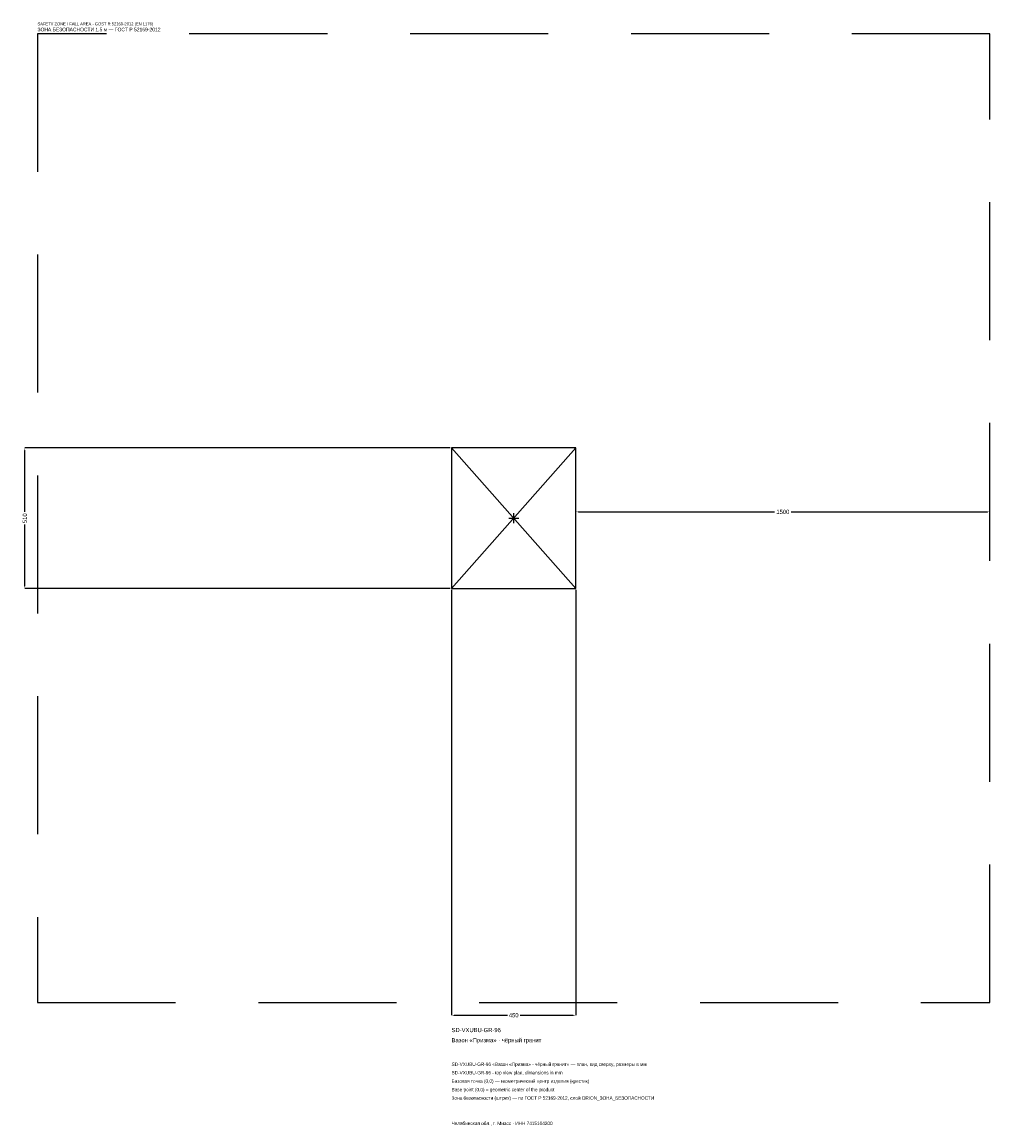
# Model space of a CAD drawing. Header units: metres. Extents: x -1781 to 1725, y -2202 to 1798.
import ezdxf

# ---------------------------------------------------------------- set-up
doc = ezdxf.new("R2010")
doc.units = ezdxf.units.M
doc.linetypes.add('DASHED', pattern=[800, 500, -300])
for name, color, linetype in [('ЗСК_ДАННЫЕ', 3, 'Continuous'), ('ЗСК_ЗОНА_БЕЗОПАСНОСТИ', 1, 'Continuous'), ('ЗСК_КОНТУР', 7, 'Continuous'), ('ЗСК_РАЗМЕРЫ', 8, 'Continuous')]:
    doc.layers.add(name, color=color, linetype=linetype)
doc.dimstyles.new('ORION', dxfattribs={"dimtxt": 15.3, "dimasz": 9.18, "dimexe": 1.25, "dimexo": 4.59, "dimtad": 1, "dimdec": 0, "dimcen": 2.5, "dimazin": 3, "dimtfac": 1, "dimtmove": 0, "dimatfit": 3})

# ---------------------------------------------------------------- blocks, each defined once
blk = doc.blocks.new('_CLOSEDFILLED')
at = {"color": 0, "linetype": 'BYBLOCK'}
blk.add_solid([(-1, 0.16), (0, 0), (-1, -0.16)], dxfattribs=at)
blk = doc.blocks.new('*D1')
for p, q in [((-225, -259.59), (-225, -1800.9)), ((225, -259.59), (225, -1800.9)), ((-215.82, -1800.9), (-22.95, -1800.9)), ((22.95, -1800.9), (215.82, -1800.9))]:
    blk.add_line(p, q)
at = {"layer": 'Defpoints'}
for p in [(-225, -255), (225, -255), (-225, -1800.9)]:
    blk.add_point(p, dxfattribs=at)
at = {"layer": 'ЗСК_РАЗМЕРЫ', "xscale": 9.18, "yscale": 9.18, "rotation": 180}
blk.add_blockref('_CLOSEDFILLED', (-225, -1800.9), dxfattribs=at)
at = {"layer": 'ЗСК_РАЗМЕРЫ', "xscale": 9.18, "yscale": 9.18}
blk.add_blockref('_CLOSEDFILLED', (225, -1800.9), dxfattribs=at)
at = {"layer": 'ЗСК_РАЗМЕРЫ', "insert": (0, -1800.9), "char_height": 15.3, "attachment_point": 5}
blk.add_mtext('450', dxfattribs=at)
blk = doc.blocks.new('*D2')
for p, q in [((-229.59, 255), (-1770.9, 255)), ((-1770.9, 22.95), (-1770.9, 245.82)), ((-1770.9, -245.82), (-1770.9, -22.95)), ((-229.59, -255), (-1770.9, -255))]:
    blk.add_line(p, q)
at = {"layer": 'Defpoints'}
for p in [(-225, 255), (-1770.9, -255), (-225, -255)]:
    blk.add_point(p, dxfattribs=at)
at = {"layer": 'ЗСК_РАЗМЕРЫ', "xscale": 9.18, "yscale": 9.18}
for p, rotation in [((-1770.9, 255), 90), ((-1770.9, -255), 270)]:
    blk.add_blockref('_CLOSEDFILLED', p, dxfattribs=dict(at, rotation=rotation))
at = {"layer": 'ЗСК_РАЗМЕРЫ', "insert": (-1770.9, 0), "char_height": 15.3, "attachment_point": 5, "rotation": 90}
blk.add_mtext('510', dxfattribs=at)
blk = doc.blocks.new('*D3')
for p, q in [((225, 4.59), (225, 22.95)), ((234.18, 22.95), (944.4, 22.95)), ((1005.6, 22.95), (1715.82, 22.95)), ((1725, 4.59), (1725, 22.95))]:
    blk.add_line(p, q)
at = {"layer": 'Defpoints'}
for p in [(225, 22.95), (225, 0), (1725, 0)]:
    blk.add_point(p, dxfattribs=at)
at = {"layer": 'ЗСК_РАЗМЕРЫ', "xscale": 9.18, "yscale": 9.18, "rotation": 180}
blk.add_blockref('_CLOSEDFILLED', (225, 22.95), dxfattribs=at)
at = {"layer": 'ЗСК_РАЗМЕРЫ', "xscale": 9.18, "yscale": 9.18}
blk.add_blockref('_CLOSEDFILLED', (1725, 22.95), dxfattribs=at)
at = {"layer": 'ЗСК_РАЗМЕРЫ', "insert": (975, 22.95), "char_height": 15.3, "attachment_point": 5}
blk.add_mtext('1500', dxfattribs=at)
blk = doc.blocks.new('ОРИОН SD-VXUBU-GR-96 Вазон Призма · чёрный гранит')
at = {"layer": 'ЗСК_ЗОНА_БЕЗОПАСНОСТИ', "linetype": 'DASHED'}
blk.add_lwpolyline([(-1725, -1755), (1725, -1755), (1725, 1755), (-1725, 1755)], close=True, dxfattribs=at)
at = {"layer": 'ЗСК_КОНТУР'}
for p, q in [((-225, -255), (225, 255)), ((-225, 255), (225, -255))]:
    blk.add_line(p, q, dxfattribs=at)
blk.add_lwpolyline([(-225, -255), (225, -255), (225, 255), (-225, 255)], close=True, dxfattribs=at)
at = {"layer": 'ЗСК_РАЗМЕРЫ'}
for p, q in [((-18, 0), (18, 0)), ((0, -18), (0, 18))]:
    blk.add_line(p, q, dxfattribs=at)
at = {"layer": 'ЗСК_ДАННЫЕ'}
for tag, p in [('АРТИКУЛ', (-225, -1862.1)), ('НАИМЕНОВАНИЕ', (-225, -1898.82))]:
    blk.add_attdef(tag, p, '', height=15.3, dxfattribs=at)
at = {"layer": 'ЗСК_ДАННЫЕ', "flags": 1}
for tag, p in [('ТЕЛЕФОН', (-225, -1972.26)), ('ПРОИЗВОДИТЕЛЬ', (-225, -1935.54)), ('САЙТ', (-225, -2045.7)), ('АДРЕС', (-225, -2082.42)), ('РЕКВИЗИТЫ', (-225, -2119.14)), ('ГАБАРИТЫ', (-225, -2155.86)), ('ЗОНА_БЕЗОПАСНОСТИ', (-225, -2192.58))]:
    blk.add_attdef(tag, p, '', height=15.3, dxfattribs=at)
at = {"layer": 'ЗСК_ЗОНА_БЕЗОПАСНОСТИ', "color": 1}
for s, height, p in [('SAFETY ZONE / FALL AREA - GOST R 52169-2012 (EN 1176)', 10.71, (-1725, 1785.6)), ('ЗОНА БЕЗОПАСНОСТИ 1,5 м — ГОСТ Р 52169-2012', 13.005, (-1725, 1764.18))]:
    blk.add_text(s, height=height, dxfattribs=at).set_placement(p)
at = {"layer": 'ЗСК_РАЗМЕРЫ'}
dim = blk.add_linear_dim(base=(-1770.9, -255), p1=(-225, -255), p2=(-225, 255), angle=90, dimstyle='ORION', dxfattribs=at)
dim.commit()
dim.dimension.update_dxf_attribs({"geometry": '*D2', "text_midpoint": (-1770.9, 0)})
for base, p1, p2, picture, middle in [((225, 22.95), (225, 0), (1725, 0), '*D3', (975, 22.95)), ((-225, -1800.9), (-225, -255), (225, -255), '*D1', (0, -1800.9))]:
    dim = blk.add_linear_dim(base=base, p1=p1, p2=p2, dimstyle='ORION', dxfattribs=at)
    dim.commit()
    dim.dimension.update_dxf_attribs({"geometry": picture, "text_midpoint": middle})

msp = doc.modelspace()

# ---------------------------------------------------------------- block references
msp.add_blockref('ОРИОН SD-VXUBU-GR-96 Вазон Призма · чёрный гранит', (0, 0)).add_auto_attribs({'АРТИКУЛ': 'SD-VXUBU-GR-96', 'НАИМЕНОВАНИЕ': 'Вазон «Призма» · чёрный гранит'})

# ---------------------------------------------------------------- texts
at = {"layer": 'ЗСК_ДАННЫЕ', "color": 3}
for s, p in [('SD-VXUBU-GR-96 «Вазон «Призма» · чёрный гранит» — план, вид сверху, размеры в мм', (-225, -1984.5)), ('SD-VXUBU-GR-96 - top view plan, dimensions in mm', (-225, -2015.1)), ('Челябинская обл., г. Миасс · ИНН 7415104200', (-225, -2198.7))]:
    msp.add_text(s, height=12.24, dxfattribs=at).set_placement(p)
at = {"layer": 'ЗСК_ДАННЫЕ', "color": 7}
for s, p in [('Базовая точка (0,0) — геометрический центр изделия (крестик)', (-225, -2045.7)), ('Base point (0,0) = geometric center of the product', (-225, -2076.3))]:
    msp.add_text(s, height=12.24, dxfattribs=at).set_placement(p)
at = {"layer": 'ЗСК_ДАННЫЕ', "color": 1}
msp.add_text('Зона безопасности (штрих) — по ГОСТ Р 52169-2012, слой ORION_ЗОНА_БЕЗОПАСНОСТИ', height=12.24, dxfattribs=at).set_placement((-225, -2106.9))

doc.saveas('drawing.dxf')
